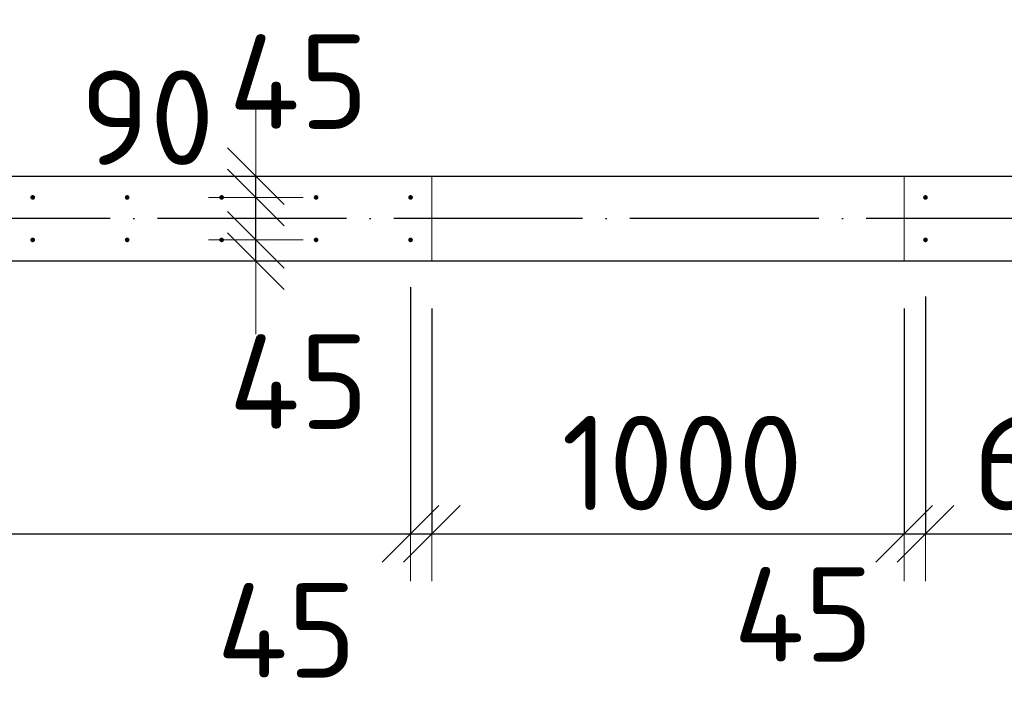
# Model space of a CAD drawing. Header units: millimetres. Extents: x 76517 to 124446, y -73423 to -21861.
# Tile 94 of 117: x 91427 to 93512, y -39303 to -37879. Entities that reach past the tile are written whole.
import ezdxf

# ---------------------------------------------------------------- set-up
doc = ezdxf.new("R2010")
doc.units = ezdxf.units.MM
doc.header["$PDMODE"] = 65
for name, pattern in [('______11', [500, 400, -50, 0, -50]), ('______2', [270, 200, -70]), ('______5', [1100, 800, -100, 100, -100])]:
    doc.linetypes.add(name, pattern=pattern)
for name, color, linetype, lineweight in [('Арм.стержн. Выпуски', 180, 'Continuous', 35), ('Размерная линия_ общее_1', 7, 'Continuous', 13), ('Стена_ общее', 7, 'Continuous', 35)]:
    doc.layers.add(name, color=color, linetype=linetype, lineweight=lineweight)
doc.layers.add('Осевая линия_ общее', color=7, linetype='______5', lineweight=13, true_color=0xa0a0a0)
doc.styles.add('ISOCPEUR', font='ISOCPEUR')
doc.dimstyles.new('DIMSTYLE_10', dxfattribs={"dimtxt": 200, "dimasz": 200, "dimexe": 0, "dimexo": 0, "dimgap": 100, "dimtad": 2, "dimdec": 0, "dimrnd": 5, "dimzin": 12, "dimdsep": 46, "dimtxsty": 'ISOCPEUR', "dimblk1": 'ALL_ML_STRICH', "dimblk2": 'ALL_ML_STRICH', "dimsah": 1, "dimcen": 0, "dimclrd": 7, "dimclre": 256, "dimclrt": 7, "dimadec": 0, "dimazin": 0, "dimtfac": 1, "dimtdec": 0, "dimtix": 1, "dimtmove": 2, "dimatfit": 3, "dimfxl": 0, "dimtvp": 1.2, "dimtzin": 0, "dimlwd": 0, "dimlwe": -3, "dimarcsym": 0})
doc.dimstyles.new('DIMSTYLE_15', dxfattribs={"dimtxt": 200, "dimasz": 200, "dimexe": 0, "dimexo": 0, "dimgap": 100, "dimtad": 0, "dimdec": 0, "dimrnd": 5, "dimzin": 12, "dimdsep": 46, "dimtxsty": 'ISOCPEUR', "dimblk1": 'ALL_ML_STRICH', "dimblk2": 'ALL_ML_STRICH', "dimsah": 1, "dimcen": 0, "dimclrd": 7, "dimclre": 256, "dimclrt": 7, "dimadec": 0, "dimazin": 0, "dimtfac": 1, "dimtdec": 0, "dimtix": 1, "dimtmove": 2, "dimatfit": 3, "dimfxl": 0, "dimtvp": 1.2, "dimtzin": 0, "dimlwd": 0, "dimlwe": -3, "dimarcsym": 0})
doc.dimstyles.new('DIMSTYLE_16', dxfattribs={"dimtxt": 200, "dimasz": 200, "dimexe": 0, "dimexo": 0, "dimgap": 100, "dimtad": 2, "dimdec": 0, "dimrnd": 5, "dimzin": 12, "dimdsep": 46, "dimtxsty": 'ISOCPEUR', "dimblk1": 'ALL_ML_STRICH', "dimblk2": 'ALL_ML_STRICH', "dimsah": 1, "dimcen": 0, "dimclrd": 7, "dimclre": 256, "dimclrt": 7, "dimadec": 0, "dimazin": 0, "dimtfac": 1, "dimtdec": 0, "dimtix": 1, "dimtmove": 2, "dimatfit": 3, "dimfxl": 0, "dimtzin": 0, "dimlwd": 0, "dimlwe": -3, "dimarcsym": 0})

# ---------------------------------------------------------------- blocks, each defined once
blk = doc.blocks.new('ALL_ML_STRICH')
at = {"color": 0, "linetype": 'ByBlock', "lineweight": -2}
for p, q in [((0, -0.5), (0, 0.5)), ((-0.3, -0.3), (0.3, 0.3)), ((-1, 0), (0.5, 0))]:
    blk.add_line(p, q, dxfattribs=at)
blk = doc.blocks.new('*D56')
at = {"layer": 'DEFPOINTS', "color": 7, "linetype": 'Continuous', "lineweight": 13, "transparency": 33554687}
for p in [(89055, -38345), (92255, -38345), (89055, -38967.6)]:
    blk.add_point(p, dxfattribs=at)
at = {"layer": 'Размерная линия_ общее_1', "color": 253, "linetype": 'Continuous', "lineweight": -2, "true_color": 0xa0a0a0, "transparency": 33554687}
for p, q in [((89055, -38445), (89055, -38967.6)), ((92255, -38445), (92255, -38967.6))]:
    blk.add_line(p, q, dxfattribs=at)
at = {"layer": 'Размерная линия_ общее_1', "color": 7, "linetype": 'Continuous', "lineweight": -2, "transparency": 33554687}
blk.add_line((89055, -38967.6), (92255, -38967.6), dxfattribs=at)
at = {"layer": 'Размерная линия_ общее_1', "color": 7, "linetype": 'Continuous', "lineweight": 13, "transparency": 33554687, "xscale": 200, "yscale": 200, "zscale": 200, "rotation": 180}
blk.add_blockref('ALL_ML_STRICH', (89055, -38967.6), dxfattribs=at)
at = {"layer": 'Размерная линия_ общее_1', "color": 7, "linetype": 'Continuous', "lineweight": 13, "transparency": 33554687, "xscale": 200, "yscale": 200, "zscale": 200}
blk.add_blockref('ALL_ML_STRICH', (92255, -38967.6), dxfattribs=at)
at = {"layer": 'Размерная линия_ общее_1', "color": 7, "linetype": 'Continuous', "lineweight": 13, "transparency": 33554687, "insert": (89915, -38717.6), "char_height": 200, "width": 10, "attachment_point": 1, "line_spacing_factor": 0.60241, "style": 'ISOCPEUR'}
blk.add_mtext('16х200=3200', dxfattribs=at)
blk = doc.blocks.new('*D57')
at = {"layer": 'DEFPOINTS', "color": 7, "linetype": 'Continuous', "lineweight": 13, "transparency": 33554687}
for p in [(92255, -38345), (92300, -38390), (92255, -38967.6)]:
    blk.add_point(p, dxfattribs=at)
at = {"layer": 'Размерная линия_ общее_1', "color": 253, "linetype": 'Continuous', "lineweight": -2, "true_color": 0xa0a0a0, "transparency": 33554687}
for p, q in [((92255, -38445), (92255, -38967.6)), ((92300, -38490), (92300, -38967.6))]:
    blk.add_line(p, q, dxfattribs=at)
at = {"layer": 'Размерная линия_ общее_1', "color": 7, "linetype": 'Continuous', "lineweight": -2, "transparency": 33554687}
blk.add_line((92255, -38967.6), (92300, -38967.6), dxfattribs=at)
at = {"layer": 'Размерная линия_ общее_1', "color": 7, "linetype": 'Continuous', "lineweight": 13, "transparency": 33554687, "xscale": 200, "yscale": 200, "zscale": 200}
blk.add_blockref('ALL_ML_STRICH', (92300, -38967.6), dxfattribs=at)
at = {"layer": 'Размерная линия_ общее_1', "color": 7, "linetype": 'Continuous', "lineweight": 13, "transparency": 33554687, "xscale": 200, "yscale": 200, "zscale": 200, "rotation": 180}
blk.add_blockref('ALL_ML_STRICH', (92255, -38967.6), dxfattribs=at)
at = {"layer": 'Размерная линия_ общее_1', "color": 7, "linetype": 'Continuous', "lineweight": 13, "transparency": 33554687, "insert": (91992.5, -39172), "char_height": 200, "width": 400, "attachment_point": 5, "style": 'ISOCPEUR'}
blk.add_mtext('\\A1;{45}', dxfattribs=at)
blk = doc.blocks.new('*D58')
at = {"layer": 'DEFPOINTS', "color": 7, "linetype": 'Continuous', "lineweight": 13, "transparency": 33554687}
for p in [(92300, -38390), (93300, -38390), (92300, -38967.6)]:
    blk.add_point(p, dxfattribs=at)
at = {"layer": 'Размерная линия_ общее_1', "color": 253, "linetype": 'Continuous', "lineweight": -2, "true_color": 0xa0a0a0, "transparency": 33554687}
for p, q in [((92300, -38490), (92300, -38967.6)), ((93300, -38490), (93300, -38967.6))]:
    blk.add_line(p, q, dxfattribs=at)
at = {"layer": 'Размерная линия_ общее_1', "color": 7, "linetype": 'Continuous', "lineweight": -2, "transparency": 33554687}
blk.add_line((92300, -38967.6), (93300, -38967.6), dxfattribs=at)
at = {"layer": 'Размерная линия_ общее_1', "color": 7, "linetype": 'Continuous', "lineweight": 13, "transparency": 33554687, "xscale": 200, "yscale": 200, "zscale": 200, "rotation": 180}
blk.add_blockref('ALL_ML_STRICH', (92300, -38967.6), dxfattribs=at)
at = {"layer": 'Размерная линия_ общее_1', "color": 7, "linetype": 'Continuous', "lineweight": 13, "transparency": 33554687, "xscale": 200, "yscale": 200, "zscale": 200}
blk.add_blockref('ALL_ML_STRICH', (93300, -38967.6), dxfattribs=at)
at = {"layer": 'Размерная линия_ общее_1', "color": 7, "linetype": 'Continuous', "lineweight": 13, "transparency": 33554687, "insert": (92830, -38817.6), "char_height": 200, "width": 800, "attachment_point": 5, "style": 'ISOCPEUR'}
blk.add_mtext('\\A1;{1000}', dxfattribs=at)
blk = doc.blocks.new('*D59')
at = {"layer": 'DEFPOINTS', "color": 7, "linetype": 'Continuous', "lineweight": 13, "transparency": 33554687}
for p in [(93345, -38365), (93300, -38390), (93300, -38967.6)]:
    blk.add_point(p, dxfattribs=at)
at = {"layer": 'Размерная линия_ общее_1', "color": 253, "linetype": 'Continuous', "lineweight": -2, "true_color": 0xa0a0a0, "transparency": 33554687}
for p, q in [((93345, -38465), (93345, -38967.6)), ((93300, -38490), (93300, -38967.6))]:
    blk.add_line(p, q, dxfattribs=at)
at = {"layer": 'Размерная линия_ общее_1', "color": 7, "linetype": 'Continuous', "lineweight": -2, "transparency": 33554687}
blk.add_line((93300, -38967.6), (93345, -38967.6), dxfattribs=at)
at = {"layer": 'Размерная линия_ общее_1', "color": 7, "linetype": 'Continuous', "lineweight": 13, "transparency": 33554687, "xscale": 200, "yscale": 200, "zscale": 200}
blk.add_blockref('ALL_ML_STRICH', (93345, -38967.6), dxfattribs=at)
at = {"layer": 'Размерная линия_ общее_1', "color": 7, "linetype": 'Continuous', "lineweight": 13, "transparency": 33554687, "xscale": 200, "yscale": 200, "zscale": 200, "rotation": 180}
blk.add_blockref('ALL_ML_STRICH', (93300, -38967.6), dxfattribs=at)
at = {"layer": 'Размерная линия_ общее_1', "color": 7, "linetype": 'Continuous', "lineweight": 13, "transparency": 33554687, "insert": (93086.4, -39138.2), "char_height": 200, "width": 400, "attachment_point": 5, "style": 'ISOCPEUR'}
blk.add_mtext('\\A1;{45}', dxfattribs=at)
blk = doc.blocks.new('*D60')
at = {"layer": 'DEFPOINTS', "color": 7, "linetype": 'Continuous', "lineweight": 13, "transparency": 33554687}
for p in [(93345, -38365), (93945, -38705), (93345, -38967.6)]:
    blk.add_point(p, dxfattribs=at)
at = {"layer": 'Размерная линия_ общее_1', "color": 253, "linetype": 'Continuous', "lineweight": -2, "true_color": 0xa0a0a0, "transparency": 33554687}
for p, q in [((93345, -38465), (93345, -38967.6)), ((93945, -38805), (93945, -38967.6))]:
    blk.add_line(p, q, dxfattribs=at)
at = {"layer": 'Размерная линия_ общее_1', "color": 7, "linetype": 'Continuous', "lineweight": -2, "transparency": 33554687}
blk.add_line((93345, -38967.6), (93945, -38967.6), dxfattribs=at)
at = {"layer": 'Размерная линия_ общее_1', "color": 7, "linetype": 'Continuous', "lineweight": 13, "transparency": 33554687, "xscale": 200, "yscale": 200, "zscale": 200, "rotation": 180}
blk.add_blockref('ALL_ML_STRICH', (93345, -38967.6), dxfattribs=at)
at = {"layer": 'Размерная линия_ общее_1', "color": 7, "linetype": 'Continuous', "lineweight": 13, "transparency": 33554687, "xscale": 200, "yscale": 200, "zscale": 200}
blk.add_blockref('ALL_ML_STRICH', (93945, -38967.6), dxfattribs=at)
at = {"layer": 'Размерная линия_ общее_1', "color": 7, "linetype": 'Continuous', "lineweight": 13, "transparency": 33554687, "insert": (93655, -38817.6), "char_height": 200, "width": 600, "attachment_point": 5, "style": 'ISOCPEUR'}
blk.add_mtext('\\A1;{600}', dxfattribs=at)
blk = doc.blocks.new('*D207')
at = {"layer": 'DEFPOINTS', "color": 7, "linetype": 'Continuous', "lineweight": 13, "transparency": 33554687}
for p in [(91873.6, -38345), (91927.5, -38390), (91939.5, -38390)]:
    blk.add_point(p, dxfattribs=at)
at = {"layer": 'Размерная линия_ общее_1', "color": 253, "linetype": 'Continuous', "lineweight": -2, "true_color": 0xa0a0a0, "transparency": 33554687}
for p, q in [((91927.5, -38345), (91927.5, -38345)), ((91927.5, -38390), (91927.5, -38390))]:
    blk.add_line(p, q, dxfattribs=at)
at = {"layer": 'Размерная линия_ общее_1', "color": 7, "linetype": 'Continuous', "lineweight": -2, "transparency": 33554687}
blk.add_line((91927.5, -38390), (91927.5, -38345), dxfattribs=at)
at = {"layer": 'Размерная линия_ общее_1', "color": 7, "linetype": 'Continuous', "lineweight": 13, "transparency": 33554687, "xscale": 200, "yscale": 200, "zscale": 200}
for p, rotation in [((91927.5, -38390), 270), ((91927.5, -38345), 90)]:
    blk.add_blockref('ALL_ML_STRICH', p, dxfattribs=dict(at, rotation=rotation))
at = {"layer": 'Размерная линия_ общее_1', "color": 7, "linetype": 'Continuous', "lineweight": 13, "transparency": 33554687, "insert": (92018.1, -38645.2), "char_height": 200, "width": 400, "attachment_point": 5, "style": 'ISOCPEUR'}
blk.add_mtext('\\A1;{45}', dxfattribs=at)
blk = doc.blocks.new('*D208')
at = {"layer": 'DEFPOINTS', "color": 7, "linetype": 'Continuous', "lineweight": 13, "transparency": 33554687}
for p in [(91873.6, -38255.5), (91873.6, -38345), (91927.5, -38345)]:
    blk.add_point(p, dxfattribs=at)
at = {"layer": 'Размерная линия_ общее_1', "color": 253, "linetype": 'Continuous', "lineweight": -2, "true_color": 0xa0a0a0, "transparency": 33554687}
for p, q in [((91927.5, -38255.5), (91927.5, -38255.5)), ((91927.5, -38345), (91927.5, -38345))]:
    blk.add_line(p, q, dxfattribs=at)
at = {"layer": 'Размерная линия_ общее_1', "color": 7, "linetype": 'Continuous', "lineweight": -2, "transparency": 33554687}
blk.add_line((91927.5, -38345), (91927.5, -38255.5), dxfattribs=at)
at = {"layer": 'Размерная линия_ общее_1', "color": 7, "linetype": 'Continuous', "lineweight": 13, "transparency": 33554687, "xscale": 200, "yscale": 200, "zscale": 200}
for p, rotation in [((91927.5, -38345), 270), ((91927.5, -38255.5), 90)]:
    blk.add_blockref('ALL_ML_STRICH', p, dxfattribs=dict(at, rotation=rotation))
at = {"layer": 'Размерная линия_ общее_1', "color": 7, "linetype": 'Continuous', "lineweight": 13, "transparency": 33554687, "insert": (91697.9, -38086.1), "char_height": 200, "width": 400, "attachment_point": 5, "style": 'ISOCPEUR'}
blk.add_mtext('\\A1;{90}', dxfattribs=at)
blk = doc.blocks.new('*D209')
at = {"layer": 'DEFPOINTS', "color": 7, "linetype": 'Continuous', "lineweight": 13, "transparency": 33554687}
for p in [(91946.2, -38210), (91873.6, -38255.5), (91927.5, -38255.5)]:
    blk.add_point(p, dxfattribs=at)
at = {"layer": 'Размерная линия_ общее_1', "color": 253, "linetype": 'Continuous', "lineweight": -2, "true_color": 0xa0a0a0, "transparency": 33554687}
for p, q in [((91927.5, -38210), (91927.5, -38210)), ((91927.5, -38255.5), (91927.5, -38255.5))]:
    blk.add_line(p, q, dxfattribs=at)
at = {"layer": 'Размерная линия_ общее_1', "color": 7, "linetype": 'Continuous', "lineweight": -2, "transparency": 33554687}
blk.add_line((91927.5, -38255.5), (91927.5, -38210), dxfattribs=at)
at = {"layer": 'Размерная линия_ общее_1', "color": 7, "linetype": 'Continuous', "lineweight": 13, "transparency": 33554687, "xscale": 200, "yscale": 200, "zscale": 200}
for p, rotation in [((91927.5, -38255.5), 270), ((91927.5, -38210), 90)]:
    blk.add_blockref('ALL_ML_STRICH', p, dxfattribs=dict(at, rotation=rotation))
at = {"layer": 'Размерная линия_ общее_1', "color": 7, "linetype": 'Continuous', "lineweight": 13, "transparency": 33554687, "insert": (92017.9, -38009.8), "char_height": 200, "width": 400, "attachment_point": 5, "style": 'ISOCPEUR'}
blk.add_mtext('\\A1;{45}', dxfattribs=at)

msp = doc.modelspace()

# ---------------------------------------------------------------- hatches: boundary and pattern name
at = {"layer": 'Арм.стержн. Выпуски', "linetype": 'Continuous', "lineweight": 35, "transparency": 33554687}
for points in [[(91460, -38255), (91459.6, -38253.1), (91458.5, -38251.5), (91456.9, -38250.4), (91455, -38250), (91453.1, -38250.4), (91451.5, -38251.5), (91450.4, -38253.1), (91450, -38255), (91450.4, -38256.9), (91451.5, -38258.5), (91453.1, -38259.6), (91455, -38260), (91456.9, -38259.6), (91458.5, -38258.5), (91459.6, -38256.9)], [(91660, -38255), (91659.6, -38253.1), (91658.5, -38251.5), (91656.9, -38250.4), (91655, -38250), (91653.1, -38250.4), (91651.5, -38251.5), (91650.4, -38253.1), (91650, -38255), (91650.4, -38256.9), (91651.5, -38258.5), (91653.1, -38259.6), (91655, -38260), (91656.9, -38259.6), (91658.5, -38258.5), (91659.6, -38256.9)], [(91860, -38255), (91859.6, -38253.1), (91858.5, -38251.5), (91856.9, -38250.4), (91855, -38250), (91853.1, -38250.4), (91851.5, -38251.5), (91850.4, -38253.1), (91850, -38255), (91850.4, -38256.9), (91851.5, -38258.5), (91853.1, -38259.6), (91855, -38260), (91856.9, -38259.6), (91858.5, -38258.5), (91859.6, -38256.9)], [(92060, -38255), (92059.6, -38253.1), (92058.5, -38251.5), (92056.9, -38250.4), (92055, -38250), (92053.1, -38250.4), (92051.5, -38251.5), (92050.4, -38253.1), (92050, -38255), (92050.4, -38256.9), (92051.5, -38258.5), (92053.1, -38259.6), (92055, -38260), (92056.9, -38259.6), (92058.5, -38258.5), (92059.6, -38256.9)], [(92260, -38255), (92259.6, -38253.1), (92258.5, -38251.5), (92256.9, -38250.4), (92255, -38250), (92253.1, -38250.4), (92251.5, -38251.5), (92250.4, -38253.1), (92250, -38255), (92250.4, -38256.9), (92251.5, -38258.5), (92253.1, -38259.6), (92255, -38260), (92256.9, -38259.6), (92258.5, -38258.5), (92259.6, -38256.9)], [(93350, -38255), (93349.6, -38253.1), (93348.5, -38251.5), (93346.9, -38250.4), (93345, -38250), (93343.1, -38250.4), (93341.5, -38251.5), (93340.4, -38253.1), (93340, -38255), (93340.4, -38256.9), (93341.5, -38258.5), (93343.1, -38259.6), (93345, -38260), (93346.9, -38259.6), (93348.5, -38258.5), (93349.6, -38256.9)], [(91460, -38345), (91459.6, -38343.1), (91458.5, -38341.5), (91456.9, -38340.4), (91455, -38340), (91453.1, -38340.4), (91451.5, -38341.5), (91450.4, -38343.1), (91450, -38345), (91450.4, -38346.9), (91451.5, -38348.5), (91453.1, -38349.6), (91455, -38350), (91456.9, -38349.6), (91458.5, -38348.5), (91459.6, -38346.9)], [(91660, -38345), (91659.6, -38343.1), (91658.5, -38341.5), (91656.9, -38340.4), (91655, -38340), (91653.1, -38340.4), (91651.5, -38341.5), (91650.4, -38343.1), (91650, -38345), (91650.4, -38346.9), (91651.5, -38348.5), (91653.1, -38349.6), (91655, -38350), (91656.9, -38349.6), (91658.5, -38348.5), (91659.6, -38346.9)], [(91860, -38345), (91859.6, -38343.1), (91858.5, -38341.5), (91856.9, -38340.4), (91855, -38340), (91853.1, -38340.4), (91851.5, -38341.5), (91850.4, -38343.1), (91850, -38345), (91850.4, -38346.9), (91851.5, -38348.5), (91853.1, -38349.6), (91855, -38350), (91856.9, -38349.6), (91858.5, -38348.5), (91859.6, -38346.9)], [(92060, -38345), (92059.6, -38343.1), (92058.5, -38341.5), (92056.9, -38340.4), (92055, -38340), (92053.1, -38340.4), (92051.5, -38341.5), (92050.4, -38343.1), (92050, -38345), (92050.4, -38346.9), (92051.5, -38348.5), (92053.1, -38349.6), (92055, -38350), (92056.9, -38349.6), (92058.5, -38348.5), (92059.6, -38346.9)], [(92260, -38345), (92259.6, -38343.1), (92258.5, -38341.5), (92256.9, -38340.4), (92255, -38340), (92253.1, -38340.4), (92251.5, -38341.5), (92250.4, -38343.1), (92250, -38345), (92250.4, -38346.9), (92251.5, -38348.5), (92253.1, -38349.6), (92255, -38350), (92256.9, -38349.6), (92258.5, -38348.5), (92259.6, -38346.9)], [(93350, -38345), (93349.6, -38343.1), (93348.5, -38341.5), (93346.9, -38340.4), (93345, -38340), (93343.1, -38340.4), (93341.5, -38341.5), (93340.4, -38343.1), (93340, -38345), (93340.4, -38346.9), (93341.5, -38348.5), (93343.1, -38349.6), (93345, -38350), (93346.9, -38349.6), (93348.5, -38348.5), (93349.6, -38346.9)]]:
    msp.add_hatch(color=4, dxfattribs=at).paths.add_polyline_path(points)

# ---------------------------------------------------------------- linework, layer by layer
at = {"layer": 'Осевая линия_ общее', "color": 253, "linetype": '______11', "lineweight": -3, "true_color": 0xa0a0a0, "transparency": 33554687}
msp.add_line((96620, -38300), (77142.2, -38300), dxfattribs=at)
at = {"layer": 'Стена_ общее', "color": 7, "linetype": 'Continuous', "lineweight": 25, "transparency": 33554687}
for p, q in [((89000, -38210), (93900, -38210)), ((89000, -38210), (93900, -38210)), ((93900, -38390), (88320, -38390)), ((93900, -38390), (88320, -38390))]:
    msp.add_line(p, q, dxfattribs=at)
at = {"layer": 'Стена_ общее', "color": 253, "linetype": '______2', "lineweight": 18, "true_color": 0xababab, "transparency": 33554687}
for p, q in [((92300, -38210), (92300, -38390)), ((92300, -38210), (92300, -38390)), ((93300, -38390), (93300, -38210)), ((93300, -38390), (93300, -38210))]:
    msp.add_line(p, q, dxfattribs=at)

# ---------------------------------------------------------------- dimensions: what is measured, and where the dimension line sits
at = {"layer": 'Размерная линия_ общее_1', "color": 7, "linetype": 'Continuous', "lineweight": 13, "transparency": 33554687}
for base, p1, p2, picture, middle in [((91927.4946, -38210), (91927.4946, -38255.4687), (91927.4946, -38210), '*D209', (92017.9117, -38009.8075)), ((91927.4946, -38255.4687), (91927.4946, -38345), (91927.4946, -38255.4687), '*D208', (91697.8635, -38086.0913)), ((91927.5, -38345), (91927.5, -38390), (91927.5, -38345), '*D207', (92018.1, -38645.2))]:
    dim = msp.add_linear_dim(base=base, p1=p1, p2=p2, angle=90, dimstyle='DIMSTYLE_10', override={"dimpost": '<>', "dimclrd": 7, "dimclre": 253, "dimclrt": 7, "dimlwd": 0, "dimlwe": 65533}, dxfattribs=at)
    dim.commit()
    dim.dimension.update_dxf_attribs({"geometry": picture, "text_midpoint": middle, "dimtype": 160})
dim = msp.add_linear_dim(base=(92255, -38967.6), p1=(89055, -38445), p2=(92255, -38445), text='16х200=3200', dimstyle='DIMSTYLE_16', override={"dimpost": '<>', "dimclrd": 7, "dimclre": 253, "dimclrt": 7, "dimlwd": 0, "dimlwe": 65533}, dxfattribs=at)
dim.commit()
dim.dimension.update_dxf_attribs({"geometry": '*D56', "text_midpoint": (90655, -38867.6), "dimtype": 160})
for base, p1, p2, dimstyle, picture, middle in [((92300, -38967.6), (92255, -38445), (92300, -38490), 'DIMSTYLE_15', '*D57', (91992.5, -39172)), ((93345, -38967.6), (93300, -38490), (93345, -38465), 'DIMSTYLE_15', '*D59', (93086.4, -39138.2)), ((93945, -38967.6), (93345, -38465), (93945, -38805), 'DIMSTYLE_16', '*D60', (93655, -38817.6)), ((93300, -38967.6), (92300, -38490), (93300, -38490), 'DIMSTYLE_16', '*D58', (92830, -38817.6))]:
    dim = msp.add_linear_dim(base=base, p1=p1, p2=p2, dimstyle=dimstyle, override={"dimpost": '<>', "dimclrd": 7, "dimclre": 253, "dimclrt": 7, "dimlwd": 0, "dimlwe": 65533}, dxfattribs=at)
    dim.commit()
    dim.dimension.update_dxf_attribs({"geometry": picture, "text_midpoint": middle, "dimtype": 160})

doc.saveas('drawing.dxf')
